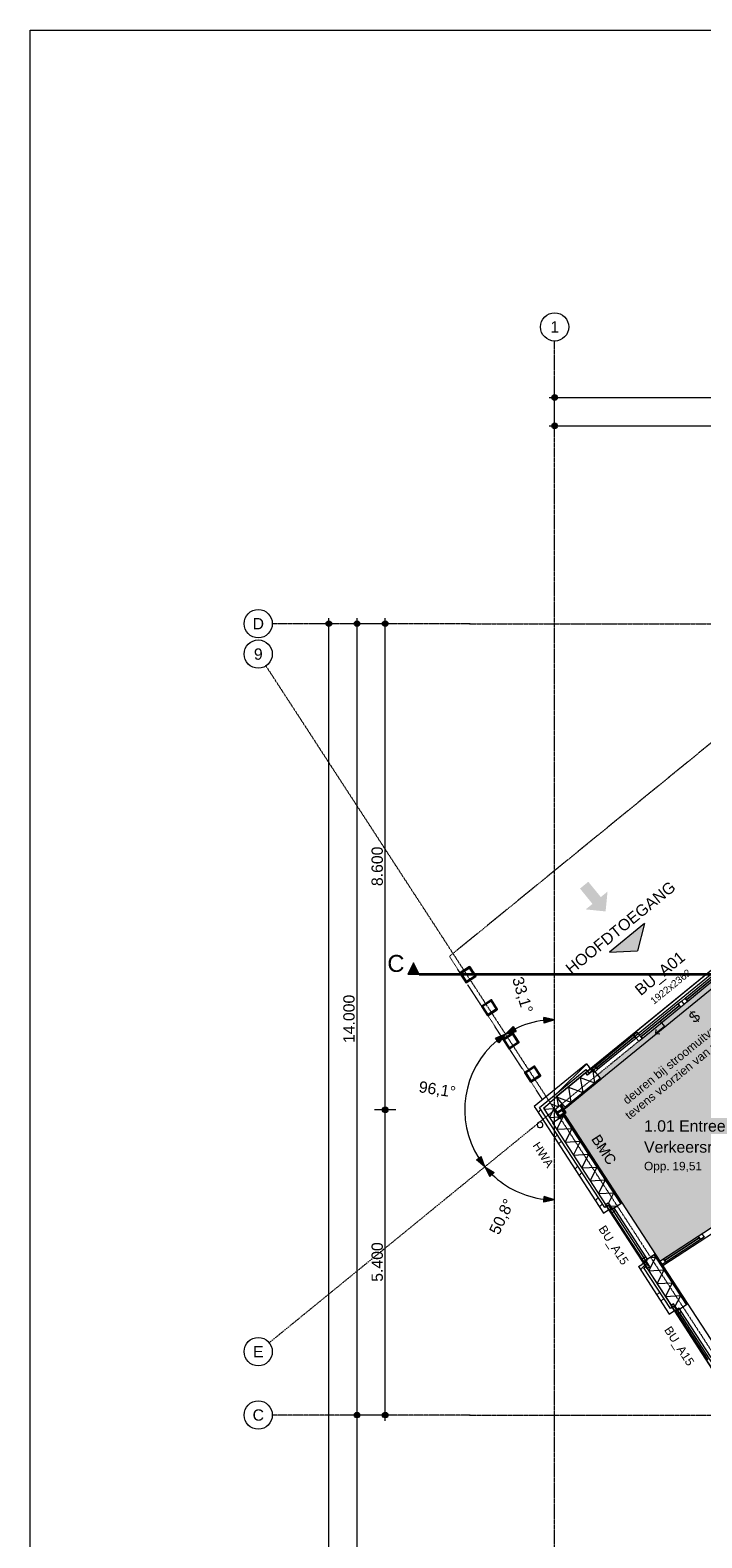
# Model space of a CAD drawing. Extents: x 0 to 92550, y 0 to 59400.
# Tile 22 of 87: x 1000 to 12896, y 31727 to 58400. Entities that reach past the tile are written whole.
import ezdxf
from ezdxf.xclip import XClip

# ---------------------------------------------------------------- set-up
doc = ezdxf.new("R2010")
doc.units = 0
doc.header["$MEASUREMENT"] = 0
doc.header["$XCLIPFRAME"] = 0
for name, pattern in [('Streep-punt fijn', [1251.000023, 626.000023, -312.5, 0, -312.5]), ('Streep-streepje', [1300, 1000, -100, 100, -100]), ('Streeplijn fijn', [234.119993, 155.999994, -78.119999])]:
    doc.linetypes.add(name, pattern=pattern)
for name, color, linetype in [('ZZ 21 Buitenwand spouwblad baksteen', 7, 'Continuous'), ('ZZ 21 Buitenwand spouwblad hsb', 7, 'Continuous'), ('ZZ 21 Buitenwand spouwisolatie', 7, 'Continuous'), ('ZZ 22 Binnenwand metal stud', 7, 'Continuous'), ('ZZ 28 HDC staalconstructies', 7, 'Continuous'), ('ZZ 42 Aftimmerwerk algemeen', 7, 'Continuous'), ('ZZ 52 Hemelwaterafvoeren', 7, 'Continuous'), ('ZZ 72 Vaste inrichting', 7, 'Continuous'), ('ZZ A Stramien', 7, 'Continuous'), ('ZZ Aankleding 2D tek', 7, 'Continuous'), ('ZZ Info_tekst Algemeen', 7, 'Continuous'), ('ZZ Info_tekst Bouwbesluit', 7, 'Continuous'), ('ZZ Maatvoering 1_ 50_100', 7, 'Continuous'), ('ZZ Markers doorsnede', 7, 'Continuous'), ('ZZ Zone Gebruiksruimten', 7, 'Continuous')]:
    doc.layers.add(name, color=color, linetype=linetype)
doc.styles.add('GENERATED_STYLE_1', font='arial.ttf')
pattern_1 = [(33.0715, (5738.87, 6500), (-109.137, 167.5981), [])]
pattern_2 = [(33.07149, (5738.867, 6500), (-27.28425, 41.89952), [])]
pattern_3 = [(45, (5738.87, 6500), (-459.62, 459.62), []), (45, (5646.94, 6591.9), (-459.62, 459.62), [])]

# ---------------------------------------------------------------- blocks, each defined once
blk = doc.blocks.new('*X12')
at = {"layer": 'ZZ 21 Buitenwand spouwblad hsb', "color": 7, "linetype": 'Continuous', "lineweight": 5, "ltscale": 0.01}
for p, q in [((10326, 38955), (10449, 39197)), ((10326, 38955), (10597, 38969)), ((10445, 39196), (10449, 39197)), ((10475, 38727), (10597, 38969)), ((10475, 38727), (10745, 38742)), ((10623, 38500), (10745, 38742)), ((10623, 38500), (10894, 38514)), ((10771, 38272), (10894, 38514)), ((10771, 38272), (11042, 38287)), ((10919, 38045), (11042, 38287)), ((10919, 38045), (11190, 38060)), ((11067, 37818), (11190, 38060)), ((11067, 37818), (11338, 37832)), ((11242, 37643), (11338, 37832)), ((11274, 37593), (11402, 37600))]:
    blk.add_line(p, q, dxfattribs=at)
blk = doc.blocks.new('*X13')
at = {"layer": 'ZZ 21 Buitenwand spouwblad hsb', "color": 7, "linetype": 'Continuous', "lineweight": 5, "ltscale": 0.01}
for p, q in [((11955, 36453), (12078, 36695)), ((11976, 36690), (12078, 36695)), ((11955, 36453), (12226, 36468)), ((12103, 36226), (12226, 36468)), ((12103, 36226), (12374, 36240)), ((12251, 35998), (12374, 36240)), ((12251, 35998), (12522, 36013)), ((12426, 35824), (12522, 36013)), ((12458, 35774), (12505, 35777))]:
    blk.add_line(p, q, dxfattribs=at)
blk = doc.blocks.new('*X80')
at = {"layer": 'ZZ 21 Buitenwand spouwblad hsb', "color": 7, "linetype": 'Continuous', "lineweight": 5, "ltscale": 0.01}
for p, q in [((10743, 39873), (10997, 39776)), ((10743, 39873), (10786, 39605)), ((10963, 39986), (10997, 39776)), ((10322, 39530), (10576, 39434)), ((10322, 39530), (10324, 39519)), ((10533, 39701), (10786, 39605)), ((10533, 39701), (10576, 39434))]:
    blk.add_line(p, q, dxfattribs=at)
blk = doc.blocks.new('*X167')
at = {"layer": 'ZZ 21 Buitenwand spouwisolatie', "color": 7, "linetype": 'Continuous', "lineweight": 5, "ltscale": 0.01}
for p, q in [((10111, 39328), (10128, 39363)), ((10186, 39316), (10275, 39321)), ((10266, 39304), (10275, 39321))]:
    blk.add_line(p, q, dxfattribs=at)
blk = doc.blocks.new('*X168')
at = {"layer": 'ZZ 21 Buitenwand spouwisolatie', "color": 7, "linetype": 'Continuous', "lineweight": 5, "ltscale": 0.01}
for p, q in [((10102, 39312), (10111, 39328)), ((10102, 39312), (10186, 39316)), ((10248, 39266), (10266, 39304))]:
    blk.add_line(p, q, dxfattribs=at)
blk = doc.blocks.new('*X169')
at = {"layer": 'ZZ 21 Buitenwand spouwisolatie', "color": 7, "linetype": 'Continuous', "lineweight": 5, "ltscale": 0.01}
for p, q in [((10197, 39166), (10248, 39266)), ((10197, 39166), (10370, 39176)), ((10348, 39133), (10370, 39176))]:
    blk.add_line(p, q, dxfattribs=at)
blk = doc.blocks.new('*X170')
at = {"layer": 'ZZ 21 Buitenwand spouwisolatie', "color": 7, "linetype": 'Continuous', "lineweight": 5, "ltscale": 0.01}
for p in [(10329, 39513), (10221, 39404)]:
    blk.add_line(p, (10355, 39354), dxfattribs=at)
blk = doc.blocks.new('Drawing_1_1', base_point=(5739, 6500))
at = {"layer": 'ZZ 21 Buitenwand spouwblad baksteen', "linetype": 'Continuous', "lineweight": 0, "true_color": 0x000000}
h = blk.add_hatch(dxfattribs=at)
h.set_pattern_fill('145_Baksteen_0001', color=18, style=0, pattern_type=2)
h.set_pattern_definition(pattern_3)
h.paths.add_polyline_path([(9983, 39401), (10022, 39342), (10898, 40056), (10854, 40110)])
h = blk.add_hatch(dxfattribs=at)
h.set_pattern_fill('145_Baksteen_0001', color=18, style=0, pattern_type=2)
h.set_pattern_definition(pattern_3)
h.paths.add_polyline_path([(10949, 39994), (10898, 40056), (10844, 40012), (10895, 39950)])
h = blk.add_hatch(dxfattribs=at)
h.set_pattern_fill('145_Baksteen_0001', color=18, style=0, pattern_type=2)
h.set_pattern_definition(pattern_3)
h.paths.add_polyline_path([(9983, 39401), (9929, 39356), (10022, 39342)])
h = blk.add_hatch(dxfattribs=at)
h.set_pattern_fill('145_Baksteen_0001', color=18, style=0, pattern_type=2)
h.set_pattern_definition(pattern_3)
h.paths.add_polyline_path([(10022, 39342), (9929, 39356), (9967, 39297)])
h = blk.add_hatch(dxfattribs=at)
h.set_pattern_fill('145_Baksteen_0001', color=18, style=0, pattern_type=2)
h.set_pattern_definition(pattern_3)
h.paths.add_polyline_path([(9967, 39297), (11156, 37472), (11215, 37510), (10022, 39342)])
h = blk.add_hatch(dxfattribs=at)
h.set_pattern_fill('145_Baksteen_0001', color=18, style=0, pattern_type=2)
h.set_pattern_definition(pattern_3)
h.paths.add_polyline_path([(11243, 37612), (11176, 37569), (11215, 37510), (11282, 37554)])
h = blk.add_hatch(dxfattribs=at)
h.set_pattern_fill('145_Baksteen_0001', color=18, style=0, pattern_type=2)
h.set_pattern_definition(pattern_3)
h.paths.add_polyline_path([(11772, 36525), (12318, 35687), (12377, 35725), (11831, 36563)])
h = blk.add_hatch(dxfattribs=at)
h.set_pattern_fill('145_Baksteen_0001', color=18, style=0, pattern_type=2)
h.set_pattern_definition(pattern_3)
h.paths.add_polyline_path([(11898, 36607), (11831, 36563), (11869, 36505), (11936, 36548)])
h = blk.add_hatch(dxfattribs=at)
h.set_pattern_fill('145_Baksteen_0001', color=18, style=0, pattern_type=2)
h.set_pattern_definition(pattern_3)
h.paths.add_polyline_path([(12406, 35828), (12339, 35784), (12377, 35725), (12444, 35769)])
at = {"layer": 'ZZ 21 Buitenwand spouwblad hsb', "linetype": 'Continuous', "lineweight": 0, "true_color": 0x7f7f7f}
for points in [[(10838, 39956), (10316, 39529), (10318, 39526), (10841, 39952)], [(10251, 39070), (10248, 39068), (11188, 37624), (11191, 37626)], [(11925, 36493), (12350, 35839), (12354, 35841), (11928, 36495)]]:
    blk.add_hatch(color=8, dxfattribs=at).paths.add_polyline_path(points)
at = {"layer": 'ZZ 21 Buitenwand spouwblad hsb', "linetype": 'Continuous', "lineweight": 0, "true_color": 0x000000}
h = blk.add_hatch(dxfattribs=at)
h.set_pattern_fill('325_Hout_plaatmateriaal__BC', color=18, style=0, pattern_type=2)
h.set_pattern_definition([(309.18475, (5738.867, 6500), (38.75563, 31.59115), [])])
h.paths.add_polyline_path([(10467, 39344), (10472, 39337), (11101, 39850), (11095, 39857)])
h = blk.add_hatch(dxfattribs=at)
h.set_pattern_fill('930_Lijnen_vert_200_0001', color=18, style=0, pattern_type=2)
h.set_pattern_definition([(309.18475, (5738.87, 6500), (155.0225, 126.3646), [])])
h.paths.add_polyline_path([(11101, 39850), (10472, 39337), (10480, 39327), (11109, 39840)])
h = blk.add_hatch(dxfattribs=at)
h.set_pattern_fill('930_Lijnen_vert_200_0001', color=18, style=0, pattern_type=2)
h.set_pattern_definition(pattern_1)
h.paths.add_polyline_path([(10456, 39203), (11471, 37645), (11481, 37652), (10467, 39210)])
h = blk.add_hatch(dxfattribs=at)
h.set_pattern_fill('325_Hout_plaatmateriaal__BC', color=18, style=0, pattern_type=2)
h.set_pattern_definition(pattern_2)
h.paths.add_polyline_path([(10448, 39198), (11463, 37640), (11471, 37645), (10456, 39203)])
h = blk.add_hatch(dxfattribs=at)
h.set_pattern_fill('325_Hout_plaatmateriaal__BC', color=18, style=0, pattern_type=2)
h.set_pattern_definition(pattern_2)
h.paths.add_polyline_path([(12050, 36738), (12625, 35855), (12633, 35860), (12058, 36743)])
h = blk.add_hatch(dxfattribs=at)
h.set_pattern_fill('930_Lijnen_vert_200_0001', color=18, style=0, pattern_type=2)
h.set_pattern_definition(pattern_1)
h.paths.add_polyline_path([(12058, 36743), (12633, 35860), (12644, 35867), (12069, 36750)])
at = {"layer": 'ZZ 28 HDC staalconstructies', "linetype": 'Continuous', "lineweight": 0, "true_color": 0x000000}
h = blk.add_hatch(dxfattribs=at)
h.set_pattern_fill('515_Staal_0001', color=18, style=0, pattern_type=2)
h.set_pattern_definition([(258.07, (8614.75, 41720.61), (-220.14, 46.5), []), (258.07, (8541.37, 41736.11), (-220.14, 46.5), [])])
h.paths.add_polyline_path([(8724, 41553), (8891, 41662), (8782, 41830), (8615, 41721)])
h.paths.add_polyline_path([(8726, 41564), (8626, 41718), (8780, 41819), (8880, 41664)], flags=0)
h = blk.add_hatch(dxfattribs=at)
h.set_pattern_fill('515_Staal_0001', color=18, style=0, pattern_type=2)
h.set_pattern_definition([(258.07, (8623.48, 41707.2), (-220.14, 46.5), []), (258.07, (8550.1, 41722.7), (-220.14, 46.5), [])])
h.paths.add_polyline_path([(8883, 41676), (8791, 41816, 0.414214), (8769, 41821), (8628, 41729, 0.414214), (8623, 41707), (8715, 41566, 0.414214), (8737, 41562), (8878, 41653, 0.414214)])
h.paths.add_polyline_path([(8876, 41671, -0.414214), (8874, 41660), (8733, 41568, -0.414214), (8722, 41571), (8630, 41712, -0.414214), (8633, 41723), (8773, 41814, -0.414214), (8784, 41812)], flags=0)
h = blk.add_hatch(dxfattribs=at)
h.set_pattern_fill('515_Staal_0001', color=18, style=0, pattern_type=2)
h.set_pattern_definition([(258.07, (8996.73, 41134.02), (-220.14, 46.5), []), (258.07, (8923.35, 41149.52), (-220.14, 46.5), [])])
h.paths.add_polyline_path([(9106, 40966), (9273, 41076), (9164, 41243), (8997, 41134)])
h.paths.add_polyline_path([(9108, 40977), (9008, 41132), (9162, 41232), (9262, 41078)], flags=0)
h = blk.add_hatch(dxfattribs=at)
h.set_pattern_fill('515_Staal_0001', color=18, style=0, pattern_type=2)
h.set_pattern_definition([(258.07, (9378.71, 40547.42), (-220.14, 46.5), []), (258.07, (9305.33, 40562.93), (-220.14, 46.5), [])])
h.paths.add_polyline_path([(9488, 40380), (9655, 40489), (9546, 40657), (9379, 40547)])
h.paths.add_polyline_path([(9490, 40391), (9390, 40545), (9544, 40645), (9644, 40491)], flags=0)
h = blk.add_hatch(dxfattribs=at)
h.set_pattern_fill('515_Staal_0001', color=18, style=0, pattern_type=2)
h.set_pattern_definition([(258.07, (9760.7, 39960.83), (-220.14, 46.5), []), (258.07, (9687.3, 39976.33), (-220.14, 46.5), [])])
h.paths.add_polyline_path([(9870, 39793), (10037, 39902), (9928, 40070), (9761, 39961)])
h.paths.add_polyline_path([(9872, 39804), (9772, 39958), (9926, 40059), (10026, 39905)], flags=0)
h = blk.add_hatch(dxfattribs=at)
h.set_pattern_fill('515_Staal_0001', color=18, style=0, pattern_type=2)
h.set_pattern_definition([(258.07, (10288.87, 39300), (-220.14, 46.5), []), (258.07, (10215.49, 39315.5), (-220.14, 46.5), [])])
h.paths.add_polyline_path([(10326, 39258), (10296, 39305), (10289, 39300), (10365, 39183), (10372, 39187), (10342, 39234, -0.414214), (10346, 39250), (10423, 39300, -0.414214), (10439, 39297), (10470, 39251), (10477, 39255), (10400, 39373), (10393, 39368), (10423, 39322, -0.414214), (10420, 39305), (10343, 39255, -0.414214)])
at = {"layer": 'ZZ 42 Aftimmerwerk algemeen', "linetype": 'Continuous', "lineweight": 0, "true_color": 0x7f7f7f}
for points in [[(10477, 39255), (10365, 39183), (10372, 39173), (10483, 39245)], [(10487, 39262), (10403, 39391), (10393, 39384), (10477, 39255)], [(10477, 39255), (10493, 39252), (10487, 39262)], [(10477, 39255), (10483, 39245), (10493, 39252)]]:
    blk.add_hatch(color=8, dxfattribs=at).paths.add_polyline_path(points)
at = {"layer": 'ZZ Aankleding 2D tek', "linetype": 'Continuous', "lineweight": 5, "true_color": 0x99a3a6}
h = blk.add_hatch(dxfattribs=at)
h.set_pattern_fill('910_Puntjes_C_0001', color=253, style=0, pattern_type=2)
h.set_pattern_definition([(45, (5738.87, 6750), (-79.5495, 79.5495), [0, -75, 0, -112.5]), (110, (5988.87, 6750), (105.71542, 38.47727), [0, -55, 0, -95])])
h.paths.add_polyline_path([(10422, 39279), (12152, 36622), (16862, 39689), (14803, 42850), (14197, 42357), (14136, 42433), (11035, 39906), (11097, 39830)])
at = {"layer": 'ZZ Info_tekst Algemeen', "linetype": 'Continuous', "lineweight": 0, "true_color": 0x000000}
blk.add_hatch(color=18, dxfattribs=at).paths.add_polyline_path([(11880, 42597), (11260, 42091), (11759, 42111)])
at = {"layer": 'ZZ Info_tekst Bouwbesluit', "linetype": 'Continuous', "lineweight": 5}
blk.add_hatch(color=1, dxfattribs=at).paths.add_polyline_path([(10839, 42845), (11191, 42809), (11226, 43161), (11107, 43063), (10885, 43334), (10738, 43214), (10959, 42942)])
at = {"layer": 'ZZ Info_tekst Bouwbesluit', "linetype": 'Continuous', "lineweight": 0, "true_color": 0xfe7f7f}
blk.add_hatch(color=11, dxfattribs=at).paths.add_polyline_path([(11103, 39012), (10789, 38807), (11198, 38179), (11512, 38383)])
at = {"layer": 'ZZ Info_tekst Bouwbesluit', "linetype": 'Continuous', "lineweight": 0, "true_color": 0x000000}
h = blk.add_hatch(color=18, dxfattribs=at)
h.paths.add_polyline_path([(11103, 39012), (10789, 38807), (11198, 38179), (11512, 38383)])
h.paths.add_polyline_path([(11202, 38197), (10822, 38780), (10959, 38700), (10984, 38685), (11372, 38458), (11472, 38399), (11494, 38387)], flags=0)
h.paths.add_polyline_path([(10965, 38711), (10808, 38804), (11099, 38994), (11479, 38410), (11362, 38479)], flags=0)
at = {"layer": 'ZZ Info_tekst Bouwbesluit', "linetype": 'Continuous', "lineweight": 0, "true_color": 0xfefefe}
blk.add_hatch(color=7, dxfattribs=at).paths.add_polyline_path([(10822, 38780), (11202, 38197), (11494, 38387)])
at = {"layer": 'ZZ Info_tekst Bouwbesluit', "linetype": 'Continuous', "lineweight": 0, "true_color": 0x000000}
h = blk.add_hatch(color=18, dxfattribs=at)
h.paths.add_polyline_path([(10979, 38708), (10985, 38699), (10991, 38691), (10997, 38685), (11007, 38678), (11016, 38673), (11026, 38671), (11038, 38671), (11046, 38673), (11054, 38675), (11061, 38679), (11069, 38686), (11075, 38693), (11079, 38702), (11082, 38712), (11082, 38722), (11079, 38733), (11088, 38729), (11096, 38726), (11104, 38726), (11116, 38728), (11126, 38733), (11133, 38738), (11138, 38744), (11143, 38752), (11146, 38760), (11147, 38769), (11146, 38778), (11144, 38788), (11139, 38798), (11132, 38809), (11095, 38867), (10940, 38767)])
h.paths.add_polyline_path([(11003, 38712), (10997, 38720), (10972, 38758), (11025, 38793), (11048, 38757), (11054, 38748), (11058, 38740), (11060, 38733), (11061, 38724), (11059, 38715), (11055, 38707), (11047, 38700), (11040, 38697), (11032, 38695), (11025, 38695), (11019, 38697), (11013, 38701), (11007, 38706)], flags=0)
h.paths.add_polyline_path([(11043, 38805), (11090, 38835), (11110, 38804), (11116, 38794), (11120, 38786), (11123, 38779), (11124, 38771), (11122, 38764), (11117, 38757), (11111, 38751), (11103, 38747), (11095, 38746), (11087, 38748), (11079, 38753), (11073, 38760), (11065, 38771)], flags=0)
for points in [[(11034, 38623), (11047, 38603), (11178, 38689), (11076, 38559), (11088, 38540), (11246, 38579), (11117, 38495), (11130, 38476), (11284, 38576), (11266, 38604), (11135, 38571), (11123, 38568), (11113, 38565), (11105, 38563), (11110, 38569), (11116, 38576), (11123, 38585), (11208, 38693), (11188, 38723)], [(11277, 38368), (11263, 38364), (11250, 38363), (11237, 38365), (11226, 38370), (11217, 38377), (11209, 38388), (11203, 38397), (11200, 38408), (11199, 38418), (11200, 38430), (11203, 38440), (11209, 38451), (11217, 38461), (11228, 38470), (11240, 38479), (11250, 38485), (11261, 38490), (11273, 38493), (11284, 38495), (11295, 38494), (11306, 38491), (11317, 38486), (11326, 38478), (11334, 38467), (11340, 38457), (11343, 38447), (11343, 38436), (11341, 38426), (11336, 38416), (11329, 38405), (11347, 38388), (11354, 38398), (11360, 38409), (11364, 38420), (11366, 38431), (11365, 38443), (11363, 38455), (11358, 38466), (11352, 38478), (11342, 38491), (11331, 38501), (11318, 38509), (11304, 38515), (11290, 38518), (11274, 38518), (11262, 38516), (11250, 38512), (11238, 38507), (11226, 38500), (11215, 38492), (11206, 38484), (11197, 38475), (11190, 38465), (11182, 38451), (11177, 38436), (11176, 38422), (11177, 38410), (11180, 38399), (11185, 38387), (11192, 38374), (11201, 38363), (11210, 38354), (11220, 38347), (11232, 38342), (11244, 38339), (11257, 38339), (11271, 38340), (11285, 38344)]]:
    blk.add_hatch(color=18, dxfattribs=at).paths.add_polyline_path(points)
at = {"layer": 'ZZ Info_tekst Bouwbesluit', "linetype": 'Continuous', "lineweight": 0, "true_color": 0x7f0000}
for points in [[(11064, 38654), (11047, 38663), (11039, 38662), (11025, 38661), (11051, 38646)], [(11105, 38630), (11092, 38622), (11107, 38613), (11115, 38624)], [(11173, 38590), (11149, 38603), (11141, 38593), (11154, 38585)], [(11279, 38527), (11252, 38544), (11239, 38536), (11258, 38524), (11260, 38525), (11273, 38527)]]:
    blk.add_hatch(color=16, dxfattribs=at).paths.add_polyline_path(points)
at = {"layer": 'ZZ Maatvoering 1_ 50_100', "linetype": 'Continuous', "lineweight": 0, "true_color": 0x000000}
for points in [[(10239, 51900), (10243, 51881), (10254, 51865), (10270, 51854), (10289, 51850), (10308, 51854), (10324, 51865), (10335, 51881), (10339, 51900), (10335, 51919), (10324, 51935), (10308, 51946), (10289, 51950), (10270, 51946), (10254, 51935), (10243, 51919)], [(10239, 51400), (10243, 51381), (10254, 51365), (10270, 51354), (10289, 51350), (10308, 51354), (10324, 51365), (10335, 51381), (10339, 51400), (10335, 51419), (10324, 51435), (10308, 51446), (10289, 51450), (10270, 51446), (10254, 51435), (10243, 51419)], [(6239, 47900), (6243, 47881), (6254, 47865), (6270, 47854), (6289, 47850), (6308, 47854), (6324, 47865), (6335, 47881), (6339, 47900), (6335, 47919), (6324, 47935), (6308, 47946), (6289, 47950), (6270, 47946), (6254, 47935), (6243, 47919)], [(6739, 47900), (6743, 47881), (6754, 47865), (6770, 47854), (6789, 47850), (6808, 47854), (6824, 47865), (6835, 47881), (6839, 47900), (6835, 47919), (6824, 47935), (6808, 47946), (6789, 47950), (6770, 47946), (6754, 47935), (6743, 47919)], [(7239, 47900), (7243, 47881), (7254, 47865), (7270, 47854), (7289, 47850), (7308, 47854), (7324, 47865), (7335, 47881), (7339, 47900), (7335, 47919), (7324, 47935), (7308, 47946), (7289, 47950), (7270, 47946), (7254, 47935), (7243, 47919)], [(10289, 40893), (10100, 40932), (10106, 40832)], [(9419, 40635), (9240, 40565), (9299, 40484)], [(9419, 40635), (9606, 40684), (9557, 40771)], [(7239, 39300), (7243, 39281), (7254, 39265), (7270, 39254), (7289, 39250), (7308, 39254), (7324, 39265), (7335, 39281), (7339, 39300), (7335, 39319), (7324, 39335), (7308, 39346), (7289, 39350), (7270, 39346), (7254, 39335), (7243, 39319)], [(9054, 38293), (8985, 38474), (8904, 38415)], [(9054, 38293), (9143, 38122), (9217, 38190)], [(10289, 37707), (10106, 37768), (10100, 37668)], [(6739, 33900), (6743, 33881), (6754, 33865), (6770, 33854), (6789, 33850), (6808, 33854), (6824, 33865), (6835, 33881), (6839, 33900), (6835, 33919), (6824, 33935), (6808, 33946), (6789, 33950), (6770, 33946), (6754, 33935), (6743, 33919)], [(7239, 33900), (7243, 33881), (7254, 33865), (7270, 33854), (7289, 33850), (7308, 33854), (7324, 33865), (7335, 33881), (7339, 33900), (7335, 33919), (7324, 33935), (7308, 33946), (7289, 33950), (7270, 33946), (7254, 33935), (7243, 33919)]]:
    blk.add_hatch(color=18, dxfattribs=at).paths.add_polyline_path(points)
at = {"layer": 'ZZ Markers doorsnede', "linetype": 'Continuous', "lineweight": 0, "true_color": 0x000000}
blk.add_hatch(color=18, dxfattribs=at).paths.add_polyline_path([(7689, 41700), (7889, 41700), (7789, 41900)])
at = {"layer": 'ZZ 21 Buitenwand spouwblad baksteen', "color": 7, "linetype": 'Continuous', "lineweight": 9, "ltscale": 0.01}
for p, q in [((12622, 41246), (13307, 41804)), ((12501, 41147), (11817, 40589)), ((12539, 41224), (12479, 41175)), ((12479, 41175), (12524, 41119)), ((12524, 41119), (12584, 41169)), ((12539, 41224), (12599, 41274)), ((12584, 41169), (12539, 41224)), ((12584, 41169), (12539, 41224)), ((12645, 41218), (12584, 41169)), ((12599, 41274), (12645, 41218)), ((12159, 40868), (12235, 40775)), ((11026, 40038), (11711, 40596)), ((11688, 40624), (11749, 40673)), ((11734, 40568), (11688, 40624)), ((11794, 40617), (11734, 40568)), ((11794, 40617), (11734, 40568)), ((11734, 40568), (11779, 40512)), ((11749, 40673), (11794, 40617)), ((11779, 40512), (11840, 40561)), ((11840, 40561), (11794, 40617)), ((12235, 40775), (12080, 40649)), ((12080, 40649), (12087, 40719)), ((12080, 40649), (12150, 40642)), ((10943, 40017), (11004, 40066)), ((10989, 39961), (10943, 40017)), ((11049, 40010), (10989, 39961)), ((11004, 40066), (11049, 40010)), ((11269, 37534), (11330, 37573)), ((11307, 37477), (11269, 37534)), ((11367, 37516), (11307, 37477)), ((11838, 36661), (11307, 37477)), ((11330, 37573), (11367, 37516)), ((11337, 37497), (11868, 36680)), ((11367, 37516), (11898, 36700)), ((11838, 36661), (11898, 36700)), ((11875, 36604), (11838, 36661)), ((11935, 36643), (11875, 36604)), ((11898, 36700), (11935, 36643)), ((12492, 35788), (12432, 35749)), ((12432, 35749), (12469, 35692)), ((12529, 35731), (12492, 35788)), ((12469, 35692), (12529, 35731)), ((12469, 35692), (13000, 34876)), ((13031, 34896), (12499, 35712)), ((13061, 34915), (12529, 35731))]:
    blk.add_line(p, q, dxfattribs=at)
at = {"layer": 'ZZ 21 Buitenwand spouwblad baksteen', "color": 7, "linetype": 'Continuous', "lineweight": 15, "ltscale": 0.01}
for p, q in [((10854, 40110), (10898, 40056)), ((10854, 40110), (10898, 40056)), ((11156, 37472), (11215, 37510)), ((11156, 37472), (11215, 37510)), ((11772, 36525), (11831, 36563)), ((11772, 36525), (11831, 36563)), ((12318, 35687), (12377, 35725)), ((12318, 35687), (12377, 35725))]:
    blk.add_line(p, q, dxfattribs=at)
at = {"layer": 'ZZ 21 Buitenwand spouwblad baksteen', "color": 7, "linetype": 'Continuous', "lineweight": 9, "ltscale": 0.01, "flags": 128}
for points in [[(12599, 41274), (13284, 41832), (13307, 41804), (12622, 41246)], [(12622, 41246), (13307, 41804), (13329, 41776), (12645, 41218)], [(12479, 41175), (11794, 40617), (11817, 40589), (12501, 41147)], [(12501, 41147), (11817, 40589), (11840, 40561), (12524, 41119)], [(11004, 40066), (11688, 40624), (11711, 40596), (11026, 40038)], [(11026, 40038), (11711, 40596), (11734, 40568), (11049, 40010)]]:
    blk.add_lwpolyline(points, close=True, dxfattribs=at)
at = {"layer": 'ZZ 21 Buitenwand spouwblad baksteen', "color": 7, "linetype": 'Continuous', "lineweight": 15, "ltscale": 0.01, "flags": 128}
for points in [[(10854, 40110), (9929, 39356)], [(10022, 39342), (10844, 40012)], [(10844, 40012), (10895, 39950)], [(10949, 39994), (10898, 40056)], [(10949, 39994), (10895, 39950)], [(9929, 39356), (9967, 39297)], [(9967, 39297), (11156, 37472)], [(11176, 37569), (10022, 39342)], [(11243, 37612), (11176, 37569)], [(11282, 37554), (11243, 37612)], [(11215, 37510), (11282, 37554)], [(11898, 36607), (11831, 36563)], [(11869, 36505), (11936, 36548)], [(11898, 36607), (11936, 36548)], [(11772, 36525), (12318, 35687)], [(12339, 35784), (11869, 36505)], [(12406, 35828), (12339, 35784)], [(12377, 35725), (12444, 35769)], [(12444, 35769), (12406, 35828)]]:
    blk.add_lwpolyline(points, dxfattribs=at)
at = {"layer": 'ZZ 21 Buitenwand spouwblad hsb', "color": 255, "linetype": 'Continuous', "lineweight": 0, "ltscale": 0.01}
for p, q in [((14125, 42634), (10838, 39956)), ((11188, 37624), (11925, 36493)), ((13087, 34708), (12350, 35839))]:
    blk.add_line(p, q, dxfattribs=at)
at = {"layer": 'ZZ 21 Buitenwand spouwblad hsb', "color": 7, "linetype": 'Continuous', "lineweight": 9, "ltscale": 0.01}
for p, q in [((10944, 40042), (10947, 40039)), ((10947, 40039), (11095, 39857)), ((10841, 39952), (10318, 39526)), ((10467, 39344), (11095, 39857)), ((10472, 39337), (11101, 39850)), ((10838, 39956), (10873, 39913)), ((10979, 39999), (10873, 39913)), ((10979, 39999), (11095, 39857)), ((11095, 39857), (11101, 39850)), ((11095, 39857), (11101, 39850)), ((11101, 39850), (11109, 39840)), ((11101, 39850), (11109, 39840)), ((10251, 39070), (11191, 37626)), ((11463, 37640), (10448, 39198)), ((11471, 37645), (10456, 39203)), ((11188, 37624), (11234, 37654)), ((11234, 37654), (11309, 37539)), ((11266, 37512), (11463, 37640)), ((11309, 37539), (11463, 37640)), ((11463, 37640), (11471, 37645)), ((11463, 37640), (11471, 37645)), ((11471, 37645), (11481, 37652)), ((11471, 37645), (11481, 37652)), ((11263, 37509), (11266, 37512)), ((11850, 36608), (11853, 36610)), ((11853, 36610), (12050, 36738)), ((11896, 36638), (12050, 36738)), ((11896, 36638), (11971, 36523)), ((12050, 36738), (12058, 36743)), ((12050, 36738), (12058, 36743)), ((12625, 35855), (12050, 36738)), ((12058, 36743), (12069, 36750)), ((12058, 36743), (12069, 36750)), ((12633, 35860), (12058, 36743)), ((11925, 36493), (11971, 36523)), ((11928, 36495), (12354, 35841)), ((12350, 35839), (12396, 35869)), ((12471, 35754), (12396, 35869)), ((12428, 35727), (12625, 35855)), ((12471, 35754), (12625, 35855)), ((12625, 35855), (12633, 35860)), ((12625, 35855), (12633, 35860)), ((12633, 35860), (12644, 35867)), ((12633, 35860), (12644, 35867)), ((12425, 35724), (12428, 35727))]:
    blk.add_line(p, q, dxfattribs=at)
at = {"layer": 'ZZ 21 Buitenwand spouwblad hsb', "color": 7, "linetype": 'Continuous', "lineweight": 9, "ltscale": 0.01, "flags": 128}
for points in [[(14125, 42634), (14159, 42592), (10873, 39913), (10838, 39956)], [(11188, 37624), (11234, 37654), (11971, 36523), (11925, 36493)], [(13087, 34708), (13133, 34738), (12396, 35869), (12350, 35839)]]:
    blk.add_lwpolyline(points, close=True, dxfattribs=at)
for points in [[(10838, 39956), (10316, 39529)], [(10480, 39327), (11109, 39840)], [(10316, 39529), (10318, 39526)], [(10318, 39526), (10467, 39344)], [(10456, 39203), (10467, 39210)], [(10467, 39344), (10472, 39337)], [(11481, 37652), (10467, 39210)], [(10472, 39337), (10480, 39327)], [(10248, 39068), (10251, 39070)], [(10248, 39068), (11188, 37624)], [(10251, 39070), (10448, 39198)], [(10448, 39198), (10456, 39203)], [(12644, 35867), (12069, 36750)], [(11925, 36493), (12350, 35839)]]:
    blk.add_lwpolyline(points, dxfattribs=at)
at = {"layer": 'ZZ 21 Buitenwand spouwisolatie', "color": 7, "linetype": 'Continuous', "lineweight": 9, "ltscale": 0.01, "flags": 128}
for points in [[(10323, 39521), (10207, 39426)], [(10323, 39521), (10417, 39405)], [(10090, 39331), (10207, 39426)], [(10090, 39331), (10257, 39074)], [(10289, 39300), (10417, 39405)], [(10383, 39156), (10289, 39300)], [(10257, 39074), (10383, 39156)]]:
    blk.add_lwpolyline(points, dxfattribs=at)
at = {"layer": 'ZZ 22 Binnenwand metal stud', "color": 7, "linetype": 'Continuous', "lineweight": 9, "ltscale": 0.01}
for p, q in [((12831, 37064), (12896, 37106)), ((12896, 37106), (12936, 37046)), ((12218, 36664), (12831, 37064)), ((12237, 36634), (12850, 37034)), ((12870, 37003), (12831, 37064)), ((12831, 37064), (12831, 37064)), ((12831, 37064), (12870, 37004)), ((12870, 37004), (12831, 37064)), ((12936, 37046), (12870, 37004)), ((12870, 37004), (12870, 37003)), ((12152, 36622), (12218, 36664)), ((12191, 36562), (12152, 36622)), ((12257, 36604), (12191, 36562)), ((12218, 36664), (12257, 36604))]:
    blk.add_line(p, q, dxfattribs=at)
at = {"layer": 'ZZ 22 Binnenwand metal stud', "color": 7, "linetype": 'Continuous', "lineweight": 15, "ltscale": 0.01}
for p, q in [((12152, 36622), (12191, 36562)), ((12152, 36622), (12191, 36562)), ((12152, 36622), (12191, 36562)), ((12191, 36562), (12207, 36538)), ((12191, 36562), (12207, 36538))]:
    blk.add_line(p, q, dxfattribs=at)
at = {"layer": 'ZZ 22 Binnenwand metal stud', "color": 7, "linetype": 'Continuous', "lineweight": 9, "ltscale": 0.01, "flags": 128}
for points in [[(12218, 36664), (12831, 37064), (12850, 37034), (12237, 36634)], [(12870, 37003), (12257, 36604), (12237, 36634), (12850, 37034)]]:
    blk.add_lwpolyline(points, close=True, dxfattribs=at)
at = {"layer": 'ZZ 28 HDC staalconstructies', "color": 7, "linetype": 'Continuous', "lineweight": 25, "ltscale": 0.01, "flags": 128}
for points in [[(8724, 41553), (8891, 41662), (8782, 41830), (8615, 41721)], [(8726, 41564), (8626, 41718), (8780, 41819), (8880, 41664)], [(9106, 40966), (9273, 41076), (9164, 41243), (8997, 41134)], [(9108, 40977), (9008, 41132), (9162, 41232), (9262, 41078)], [(9488, 40380), (9655, 40489), (9546, 40657), (9379, 40547)], [(9490, 40391), (9390, 40545), (9544, 40645), (9644, 40491)], [(9870, 39793), (10037, 39902), (9928, 40070), (9761, 39961)], [(9872, 39804), (9772, 39958), (9926, 40059), (10026, 39905)]]:
    blk.add_lwpolyline(points, close=True, dxfattribs=at)
for points in [[(8883, 41676), (8791, 41816, 0.414214), (8769, 41821), (8628, 41729, 0.414214), (8623, 41707), (8715, 41566, 0.414214), (8737, 41562), (8878, 41653, 0.414214)], [(8876, 41671, -0.414214), (8874, 41660), (8733, 41568, -0.414214), (8722, 41571), (8630, 41712, -0.414214), (8633, 41723), (8773, 41814, -0.414214), (8784, 41812)], [(10326, 39258), (10296, 39305), (10289, 39300), (10365, 39183), (10372, 39187), (10342, 39234, -0.414214), (10346, 39250), (10423, 39300, -0.414214), (10439, 39297), (10470, 39251), (10477, 39255), (10400, 39373), (10393, 39368), (10423, 39322, -0.414214), (10420, 39305), (10343, 39255, -0.414214)]]:
    blk.add_lwpolyline(points, format="xyb", close=True, dxfattribs=at)
at = {"layer": 'ZZ 42 Aftimmerwerk algemeen', "color": 7, "linetype": 'Continuous', "lineweight": 9, "ltscale": 0.01, "flags": 128}
for points in [[(10477, 39255), (10365, 39183)], [(10372, 39173), (10493, 39252)], [(10403, 39391), (10393, 39384)], [(10393, 39384), (10477, 39255)], [(10487, 39262), (10403, 39391)], [(10493, 39252), (10487, 39262)], [(10372, 39173), (10365, 39183)]]:
    blk.add_lwpolyline(points, dxfattribs=at)
at = {"layer": 'ZZ 52 Hemelwaterafvoeren', "color": 7, "linetype": 'Continuous', "lineweight": 9, "ltscale": 0.01, "flags": 128}
blk.add_lwpolyline([(10072, 39061, 1), (9988, 39007, 1)], format="xyb", close=True, dxfattribs=at)
at = {"layer": 'ZZ A Stramien', "color": 7, "linetype": 'Streep-punt fijn', "lineweight": 9, "ltscale": 0.01}
for p, q in [((5233, 35178), (27086, 52992)), ((10289, 6500), (10289, 52900)), ((8789, 47900), (5289, 47900)), ((8789, 47900), (61239, 47900)), ((5175, 47153), (31674, 6459)), ((8789, 33900), (5289, 33900)), ((8789, 33900), (61239, 33900))]:
    blk.add_line(p, q, dxfattribs=at)
at = {"layer": 'ZZ A Stramien', "color": 7, "linetype": 'Continuous', "lineweight": 9, "ltscale": 0.01}
for centre in [(10289, 53150), (5039, 47900), (5039, 47362), (5039, 35021), (5039, 33900)]:
    blk.add_circle(centre, 250, dxfattribs=at)
at = {"layer": 'ZZ A Stramien', "color": 7, "linetype": 'Streep-punt fijn', "lineweight": 9, "ltscale": 0.01}
for p in [(10289, 52900), (10289, 52900), (10289, 52900), (8789, 47900), (8789, 47900), (5175, 47153), (5175, 47153), (5175, 47153), (5233, 35178), (5233, 35178), (5233, 35178), (8789, 33900), (8789, 33900)]:
    blk.add_point(p, dxfattribs=at)
at = {"layer": 'ZZ Aankleding 2D tek', "color": 7, "linetype": 'Streeplijn fijn', "lineweight": 5, "ltscale": 0.01, "flags": 128}
for points in [[(8732, 41540), (8424, 42014), (15745, 47982), (16358, 47982)], [(10076, 39476), (8751, 41512)]]:
    blk.add_lwpolyline(points, dxfattribs=at)
at = {"layer": 'ZZ Info_tekst Algemeen', "color": 7, "linetype": 'Continuous', "lineweight": 5, "ltscale": 0.01}
for p, q in [((11880, 42597), (11260, 42091)), ((11880, 42597), (11759, 42111)), ((11260, 42091), (11759, 42111))]:
    blk.add_line(p, q, dxfattribs=at)
at = {"layer": 'ZZ Maatvoering 1_ 50_100', "color": 7, "linetype": 'Continuous', "lineweight": 5, "ltscale": 0.01}
for p, q in [((10289, 51950), (10289, 52088)), ((10189, 51900), (10239, 51900)), ((10289, 51713), (10289, 51850)), ((10339, 51900), (59689, 51900)), ((10289, 51450), (10289, 51587)), ((10189, 51400), (10239, 51400)), ((10289, 51212), (10289, 51350)), ((10339, 51400), (20689, 51400)), ((6239, 47900), (6101, 47900)), ((6289, 47950), (6289, 48000)), ((6289, 11550), (6289, 47850)), ((6476, 47900), (6339, 47900)), ((6739, 47900), (6601, 47900)), ((6789, 47950), (6789, 48000)), ((6789, 33950), (6789, 47850)), ((6976, 47900), (6839, 47900)), ((7239, 47900), (7101, 47900)), ((7289, 47950), (7289, 48000)), ((7289, 39350), (7289, 47850)), ((7476, 47900), (7339, 47900)), ((10106, 40832), (10100, 40932)), ((10289, 40893), (10100, 40932)), ((10289, 40893), (10106, 40832)), ((9419, 40635), (9240, 40565)), ((9299, 40484), (9240, 40565)), ((9419, 40635), (9299, 40484)), ((9419, 40635), (9557, 40771)), ((9419, 40635), (9606, 40684)), ((9557, 40771), (9606, 40684)), ((7239, 39300), (7101, 39300)), ((7289, 33950), (7289, 39250)), ((7476, 39300), (7339, 39300)), ((8904, 38415), (8985, 38474)), ((9054, 38293), (8904, 38415)), ((9054, 38293), (8985, 38474)), ((9054, 38293), (9217, 38190)), ((9054, 38293), (9143, 38122)), ((9217, 38190), (9143, 38122)), ((10100, 37668), (10106, 37768)), ((10289, 37707), (10100, 37668)), ((10289, 37707), (10106, 37768)), ((6739, 33900), (6601, 33900)), ((6976, 33900), (6839, 33900)), ((7239, 33900), (7101, 33900)), ((7476, 33900), (7339, 33900)), ((6789, 28200), (6789, 33850)), ((7289, 33800), (7289, 33850))]:
    blk.add_line(p, q, dxfattribs=at)
for centre in [(10289, 51900), (10289, 51400), (6289, 47900), (6789, 47900), (7289, 47900), (7289, 39300), (6789, 33900), (7289, 33900)]:
    blk.add_circle(centre, 50, dxfattribs=at)
for start, end in [(96.7146, 116.3569), (129.786, 212.4702), (225.8993, 263.2855)]:
    blk.add_arc((10289, 39300), 1593, start, end, dxfattribs=at)
at = {"layer": 'ZZ Markers doorsnede', "color": 7, "linetype": 'Streep-streepje', "lineweight": 35, "ltscale": 0.01}
blk.add_line((7889, 41700), (45639, 41700), dxfattribs=at)
at = {"layer": 'ZZ Markers doorsnede', "color": 7, "linetype": 'Continuous', "lineweight": 5, "ltscale": 0.01, "flags": 128}
blk.add_lwpolyline([(7689, 41700), (7889, 41700), (7789, 41900)], close=True, dxfattribs=at)
at = {"layer": 'ZZ Zone Gebruiksruimten', "color": 255, "linetype": 'Continuous', "lineweight": 0, "ltscale": 0.01, "flags": 128}
for points in [[(10422, 39279), (12152, 36622), (16862, 39689), (14803, 42850)], [(17000, 39659), (12207, 36538), (14764, 32611), (14833, 32656), (20245, 24345), (20176, 24300), (20808, 23329), (28219, 28155), (34489, 28155), (34489, 35720), (20524, 35720), (20524, 36470), (18474, 36470), (18474, 38530), (17735, 38530)]]:
    blk.add_lwpolyline(points, close=True, dxfattribs=at)
at = {"layer": 'ZZ 72 Vaste inrichting', "color": 7, "linetype": 'Continuous', "lineweight": 25, "ltscale": 0.01}
for name in ['*X80', '*X170', '*X168', '*X167', '*X169', '*X12', '*X13']:
    blk.add_blockref(name, (0, 0), dxfattribs=at)
at = {"layer": 'ZZ 21 Buitenwand spouwblad baksteen', "color": 7, "linetype": 'Continuous', "lineweight": 5, "style": 'GENERATED_STYLE_1'}
for s, insert, char_height, attachment_point, rotation in [('\\A1;{\\pql;\\fArial|b0|i0|c0|p0;\\W1.000000;BU_A01}', (11849, 41262), 200, 7, 39.1848), ('\\A1;{\\pql;\\fArial|b0|i0|c0|p0;\\W1.000000;1922x2362}', (12048, 41155), 125, 7, 39.1848), ('\\A1;{\\pql;\\fArial|b0|i0|c0|p0;\\W1.000000;BU_A15}', (11184, 37274), 150, 1, 303.0715), ('\\A1;{\\pql;\\fArial|b0|i0|c0|p0;\\W1.000000;BU_A15}', (12347, 35489), 150, 1, 303.0715)]:
    blk.add_mtext(s, dxfattribs=dict(at, insert=insert, char_height=char_height, attachment_point=attachment_point, rotation=rotation))
at = {"layer": 'ZZ A Stramien', "color": 7, "linetype": 'Continuous', "lineweight": 5, "char_height": 200, "attachment_point": 1, "style": 'GENERATED_STYLE_1'}
for s, insert in [('\\A1;{\\pql;\\pt0;\\fArial|b0|i0|c0|p0;\\W1.000000;1}', (10213, 53250)), ('\\A1;{\\pql;\\pt0;\\fArial|b0|i0|c0|p0;\\W1.000000;D}', (4940, 48000)), ('\\A1;{\\pql;\\pt0;\\fArial|b0|i0|c0|p0;\\W1.000000;9}', (4963, 47462)), ('\\A1;{\\pql;\\pt0;\\fArial|b0|i0|c0|p0;\\W1.000000;E}', (4947, 35121)), ('\\A1;{\\pql;\\pt0;\\fArial|b0|i0|c0|p0;\\W1.000000;C}', (4940, 34000))]:
    blk.add_mtext(s, dxfattribs=dict(at, insert=insert))
at = {"layer": 'ZZ Info_tekst Algemeen', "color": 7, "linetype": 'Continuous', "lineweight": 5, "style": 'GENERATED_STYLE_1'}
for s, insert, char_height, attachment_point, rotation in [('\\A1;{\\pql;\\fArial|b0|i0|c0|p0;\\W1.000000;HOOFDTOEGANG}', (10524, 41762), 200, 4, 39.1848), ('\\A1;{\\pqc;\\fArial|b0|i0|c0|p0;\\W1.000000;HWA}', (10087, 38505), 150, 5, 303.0715)]:
    blk.add_mtext(s, dxfattribs=dict(at, insert=insert, char_height=char_height, attachment_point=attachment_point, rotation=rotation))
at = {"layer": 'ZZ Info_tekst Algemeen', "color": 7, "linetype": 'Continuous', "lineweight": 5, "insert": (13094, 40544), "char_height": 150, "attachment_point": 5, "rotation": 39.1848, "line_spacing_factor": 0.940383, "style": 'GENERATED_STYLE_1'}
blk.add_mtext('\\A1;{\\pqc;\\fArial|b0|i0|c0|p0;\\W1.000000;deuren bij stroomuitval automatisch open\\P\\pqc;\\fArial|b0|i0|c0|p0;\\W1.000000;tevens voorzien van noodstroomvoorziening}', dxfattribs=at)
at = {"layer": 'ZZ Info_tekst Bouwbesluit', "color": 7, "linetype": 'Continuous', "lineweight": 5, "insert": (12771, 40940), "char_height": 200, "attachment_point": 5, "rotation": 39.1848, "style": 'GENERATED_STYLE_1'}
blk.add_mtext('\\A1;{\\pqc;\\fArial|b0|i0|c0|p0;\\W1.000000;$}', dxfattribs=at)
at = {"layer": 'ZZ Maatvoering 1_ 50_100', "color": 7, "linetype": 'Continuous', "lineweight": 5, "char_height": 200, "attachment_point": 7, "style": 'GENERATED_STYLE_1'}
for s, insert, width, rotation in [('\\A1;{\\pql;\\fArial|b0|i0|c0|p0;\\W1.000000;8.600}', (7249, 43257), 686.38, 90), ('\\A1;{\\pql;\\fArial|b0|i0|c0|p0;\\W1.000000;33,1°}', (9499, 41607), 643.53, 286.5357), ('\\A1;{\\pql;\\fArial|b0|i0|c0|p0;\\W1.000000;14.000}', (6749, 40481), 838.93, 90), ('\\A1;{\\pql;\\fArial|b0|i0|c0|p0;\\W1.000000;96,1°}', (7866, 39577), 643.53, 351.1281), ('\\A1;{\\pql;\\fArial|b0|i0|c0|p0;\\W1.000000;50,8°}', (9334, 37056), 643.53, 64.5924), ('\\A1;{\\pql;\\fArial|b0|i0|c0|p0;\\W1.000000;5.400}', (7249, 36257), 686.38, 90)]:
    blk.add_mtext(s, dxfattribs=dict(at, insert=insert, width=width, rotation=rotation))
at = {"layer": 'ZZ Markers doorsnede', "color": 7, "linetype": 'Continuous', "lineweight": 5, "insert": (7629, 41735), "char_height": 300, "attachment_point": 9, "style": 'GENERATED_STYLE_1'}
blk.add_mtext('\\A1;{\\pqr;\\pt0;\\fArial|b0|i0|c0|p0;\\W1.000000;C}', dxfattribs=at)
at = {"layer": 'ZZ Zone Gebruiksruimten', "color": 7, "linetype": 'Continuous', "lineweight": 5, "attachment_point": 1, "style": 'GENERATED_STYLE_1'}
for s, insert, char_height in [('\\A1;{\\pql;\\pt0;\\fArial|b0|i0|c0|p0;\\W1.000000;1.01 Entree}', (11872, 39114), 200), ('\\A1;{\\pql;\\pt0;\\fArial|b0|i0|c0|p0;\\W1.000000;Verkeersruimte}', (11872, 38741), 200), ('\\A1;{\\pql;\\pt0;\\fArial|b0|i0|c0|p0;\\W1.000000;Opp. }', (11872, 38379), 150), ('\\A1;{\\pql;\\fArial|b0|i0|c0|p0;\\W1.000000;19,51}', (12375, 38379), 150)]:
    blk.add_mtext(s, dxfattribs=dict(at, insert=insert, char_height=char_height))

msp = doc.modelspace()

# ---------------------------------------------------------------- block references
at = {"color": 7, "linetype": 'Continuous', "lineweight": 25, "ltscale": 0.01}
ref = msp.add_blockref('Drawing_1_1', (5739, 6500), dxfattribs=at)
XClip(ref).set_block_clipping_path([(1000, 1000), (66950, 58400)])

# ---------------------------------------------------------------- next in the draw order: linework, layer by layer
at = {"color": 7, "linetype": 'Continuous', "lineweight": 15, "ltscale": 0.01, "flags": 128}
msp.add_lwpolyline([(1000, 58400), (83100, 58400), (83100, 1000), (1000, 1000)], close=True, dxfattribs=at)

doc.saveas('drawing.dxf')
